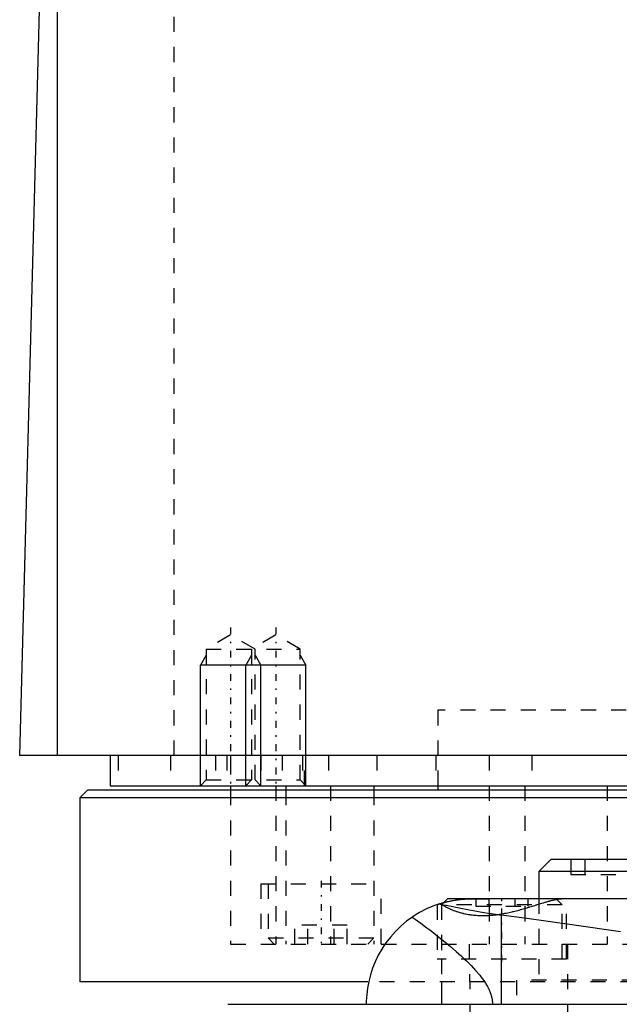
# Model space of a CAD drawing. Extents: x -90 to 90, y -319 to 715.
# Tile 4 of 10: x -62 to -22, y 60 to 125. Entities that reach past the tile are written whole.
import ezdxf

# ---------------------------------------------------------------- set-up
doc = ezdxf.new("R2010")
doc.units = 0
doc.linetypes.add('CENTER', pattern=[1.5, 0.45, -0.5, 0.05, -0.5])
doc.linetypes.add('DASHED', pattern=[2, 1, -1])
for name, color, linetype in [('AM_0', 7, 'CONTINUOUS'), ('AM_10', 7, 'CONTINUOUS'), ('AM_3', 7, 'DASHED'), ('AM_7', 7, 'CENTER')]:
    doc.layers.add(name, color=color, linetype=linetype)

msp = doc.modelspace()

# ---------------------------------------------------------------- linework, layer by layer
at = {"layer": 'AM_0', "color": 7, "linetype": 'CONTINUOUS'}
for p, q in [((-59.5, 76.5), (-59.5, 135.489)), ((-62, 76.5), (-60.5, 133.35)), ((62, 76.5), (-62, 76.5)), ((-56, 76.5), (-56, 74.5)), ((-56, 74.5), (56, 74.5)), ((-48, 74.5), (-48, 74.2)), ((-44.341, 74.5), (-44.341, 74.2)), ((-38.5, 74.5), (-38.5, 74.2)), ((-34.25, 74.5), (-34.25, 74.2)), ((-57.5, 74.2), (-58, 73.7)), ((57.5, 74.2), (-57.5, 74.2)), ((-58, 73.7), (-58, 61.5)), ((58, 73.7), (-58, 73.7)), ((-26.737, 69.6), (-27.537, 68.8)), ((-15.337, 69.6), (-26.737, 69.6)), ((-27.537, 68.8), (-27.537, 67)), ((-14.537, 68.8), (-27.537, 68.8)), ((-33.6, 67), (-33.848, 66.752)), ((33.6, 67), (-33.6, 67)), ((-30.043, 65.905), (-30.043, 60)), ((-38.884, 61.5), (-58, 61.5)), ((-48.192, 60), (48.192, 60))]:
    msp.add_line(p, q, dxfattribs=at)
for points in [[(-34.197, 66.646, 0), (-34.475, 66.548, 0), (-34.994, 66.328, 0), (-35.464, 66.083, 0), (-35.689, 65.949, 0), (-35.907, 65.808, 0), (-36.323, 65.506, 0), (-36.71, 65.178, 0), (-37.068, 64.828, 0), (-37.397, 64.458, 0), (-37.695, 64.07, 0), (-37.833, 63.87, 0), (-37.962, 63.667, 0), (-38.199, 63.252, 0), (-38.404, 62.827, 0), (-38.578, 62.395, 0), (-38.721, 61.958, 0), (-38.833, 61.519, 0), (-38.878, 61.299, 0), (-38.916, 61.08, 0), (-38.97, 60.644, 0), (-38.997, 60.213, 0), (-39, 60, 0)], [(-34.3, 66.611, 0), (-34.3, 66.611, 0), (-34.297, 66.612, 0), (-34.292, 66.614, 0), (-34.288, 66.616, 0), (-34.284, 66.617, 0), (-34.273, 66.621, 0), (-34.259, 66.625, 0), (-34.242, 66.631, 0), (-34.223, 66.638, 0), (-34.201, 66.645, 0), (-34.189, 66.649, 0), (-34.176, 66.653, 0), (-34.148, 66.662, 0), (-34.117, 66.672, 0), (-34.083, 66.683, 0), (-34.047, 66.694, 0), (-34.008, 66.706, 0), (-33.987, 66.712, 0), (-33.966, 66.718, 0), (-33.922, 66.731, 0), (-33.875, 66.744, 0), (-33.85, 66.751, 0)], [(-34.197, 66.646, 0), (-34.147, 66.663, 0), (-34.047, 66.694, 0), (-33.948, 66.724, 0), (-33.898, 66.738, 0), (-33.848, 66.752, 0), (-33.747, 66.778, 0), (-33.647, 66.804, 0), (-33.546, 66.827, 0), (-33.445, 66.849, 0), (-33.344, 66.87, 0), (-33.293, 66.88, 0), (-33.243, 66.889, 0), (-33.141, 66.906, 0), (-33.039, 66.922, 0), (-32.938, 66.937, 0), (-32.836, 66.95, 0), (-32.734, 66.961, 0), (-32.683, 66.967, 0), (-32.632, 66.971, 0), (-32.53, 66.98, 0), (-32.427, 66.987, 0), (-32.376, 66.99, 0)], [(-30.043, 65.905, 0), (-30.173, 65.922, 0), (-30.43, 65.957, 0), (-30.684, 65.993, 0), (-30.81, 66.012, 0), (-30.936, 66.032, 0), (-31.183, 66.071, 0), (-31.428, 66.112, 0), (-31.669, 66.154, 0), (-31.907, 66.196, 0), (-32.142, 66.239, 0), (-32.258, 66.261, 0), (-32.373, 66.283, 0), (-32.601, 66.327, 0), (-32.825, 66.371, 0), (-33.046, 66.415, 0), (-33.263, 66.458, 0), (-33.477, 66.501, 0), (-33.582, 66.523, 0), (-33.687, 66.544, 0), (-33.894, 66.586, 0), (-34.096, 66.626, 0), (-34.197, 66.646, 0)], [(-29.343, 67, 0), (-29.43, 67, 0), (-29.605, 66.999, 0), (-29.781, 66.998, 0), (-29.869, 66.997, 0), (-29.957, 66.996, 0), (-30.133, 66.994, 0), (-30.309, 66.991, 0), (-30.485, 66.989, 0), (-30.66, 66.987, 0), (-30.835, 66.985, 0), (-30.921, 66.985, 0), (-31.007, 66.984, 0), (-31.178, 66.983, 0), (-31.347, 66.982, 0), (-31.513, 66.982, 0), (-31.677, 66.983, 0), (-31.838, 66.984, 0), (-31.917, 66.984, 0), (-31.996, 66.985, 0), (-32.151, 66.987, 0), (-32.302, 66.989, 0), (-32.376, 66.99, 0)], [(-22.12, 64.813, 0), (-25.345, 65.273, 0), (-28.497, 65.704, 0), (-30.043, 65.905, 0)]]:
    msp.add_polyline3d(points, dxfattribs=at)
at = {"layer": 'AM_10', "color": 7, "linetype": 'CONTINUOUS'}
for p, q in [((-49.621, 83.156), (-50, 82.5)), ((-46.621, 83.156), (-47, 82.5)), ((-46.379, 83.156), (-46, 82.5)), ((-43.379, 83.156), (-43, 82.5)), ((-50, 74.5), (-50, 82.5)), ((-43, 82.5), (-50, 82.5)), ((-47, 74.5), (-47, 82.5)), ((-46, 74.5), (-46, 82.5)), ((-43, 74.5), (-43, 82.5))]:
    msp.add_line(p, q, dxfattribs=at)
at = {"layer": 'AM_3', "color": 6, "linetype": 'DASHED'}
for p, q in [((-51.744, 76.5), (-51.744, 137.05)), ((-48, 84.5), (-49.621, 83.564)), ((-46.379, 83.564), (-48, 84.5)), ((-45, 84.5), (-46.621, 83.564)), ((-43.379, 83.564), (-45, 84.5)), ((-49.621, 83.564), (-49.621, 74.879)), ((-49.621, 83.564), (-43.379, 83.564)), ((-46.621, 83.564), (-46.621, 74.879)), ((-46.379, 74.879), (-46.379, 83.564)), ((-43.379, 74.879), (-43.379, 83.564)), ((-34.25, 79.5), (-34.25, 74.5)), ((34.25, 79.5), (-34.25, 79.5)), ((-55.474, 76.5), (-55.474, 74.5)), ((-52, 76.5), (-52, 74.5)), ((-49, 76.5), (-49, 74.5)), ((-48.25, 76.5), (-48.25, 74.5)), ((-48, 76.5), (-48, 74.5)), ((-46, 76.5), (-46, 74.5)), ((-44.587, 76.5), (-44.587, 74.5)), ((-43.236, 76.5), (-43.236, 74.5)), ((-43.087, 74.5), (-43.087, 76.5)), ((-41.5, 76.5), (-41.5, 74.5)), ((-38.286, 76.5), (-38.286, 74.5)), ((-34.381, 76.5), (-34.381, 74.5)), ((-30.84, 76.5), (-30.84, 74.5)), ((-28, 76.5), (-28, 74.5)), ((-49.621, 74.879), (-50, 74.5)), ((-49.621, 74.879), (-43.379, 74.879)), ((-46.621, 74.879), (-47, 74.5)), ((-46, 74.5), (-46.379, 74.879)), ((-45.003, 74.5), (-45.003, 64)), ((-43, 74.5), (-43.379, 74.879)), ((-41.361, 74.5), (-41.361, 64)), ((-30.85, 74.5), (-30.85, 64)), ((-28.477, 74.5), (-28.477, 64)), ((-23, 74.5), (-23, 64)), ((-48, 74.2), (-48, 64)), ((-44.341, 74.2), (-44.341, 64)), ((-38.5, 74.2), (-38.5, 64)), ((-25.423, 69.6), (-25.423, 68.6)), ((-24.486, 69.6), (-24.486, 68.6)), ((-25.423, 68.6), (-16.652, 68.6)), ((-46, 68), (-46, 64)), ((-46, 68), (-38, 68)), ((-45.5, 68), (-45.5, 64.4)), ((-38, 64), (-38, 68)), ((-33.848, 66.752), (-34, 66.6)), ((-31.732, 67), (-31.732, 66.5)), ((-30.866, 67), (-30.866, 66.5)), ((-29.134, 67), (-29.134, 66.5)), ((-28.268, 67), (-28.268, 66.5)), ((-27.537, 67), (-27.537, 61.6)), ((-26, 66.6), (-26.4, 67)), ((-25.7, 63), (-25.7, 67)), ((-34.3, 66.611), (-34.3, 63)), ((-34, 66.6), (-34, 63)), ((-26, 66.6), (-34, 66.6)), ((-31.732, 66.5), (-28.268, 66.5)), ((-26, 63), (-26, 66.6)), ((-43.732, 64), (-43.732, 65.25)), ((-40.268, 65.25), (-43.732, 65.25)), ((-42.866, 64), (-42.866, 65.25)), ((-41.134, 64), (-41.134, 65.25)), ((-40.268, 64), (-40.268, 65.25)), ((-45.5, 64.4), (-45.1, 64)), ((-45.5, 64.4), (-38.5, 64.4)), ((-38.9, 64), (-38.5, 64.4)), ((-48, 64), (48, 64)), ((-32.175, 64), (-32, 52.5)), ((-25.65, 64), (-25.65, 53)), ((-25.7, 63), (-34.3, 63)), ((-34, 63), (-34, 53)), ((38.884, 61.5), (-38.884, 61.5)), ((-34, 61.5), (-34, 60)), ((-29.037, 61.6), (-29.037, 60)), ((-13.037, 61.6), (-29.037, 61.6))]:
    msp.add_line(p, q, dxfattribs=at)
for points in [[(-34.3, 66.611, 0), (-34.3, 66.611, 0), (-34.298, 66.612, 0), (-34.296, 66.613, 0), (-34.294, 66.613, 0), (-34.292, 66.614, 0), (-34.286, 66.616, 0), (-34.279, 66.619, 0), (-34.271, 66.622, 0), (-34.261, 66.625, 0), (-34.249, 66.629, 0), (-34.243, 66.631, 0), (-34.237, 66.633, 0), (-34.222, 66.638, 0), (-34.207, 66.643, 0), (-34.189, 66.649, 0), (-34.171, 66.655, 0), (-34.151, 66.661, 0), (-34.14, 66.665, 0), (-34.129, 66.668, 0), (-34.106, 66.676, 0), (-34.081, 66.683, 0), (-34.069, 66.687, 0)], [(-34.069, 66.687, 0), (-34.053, 66.676, 0), (-34.02, 66.652, 0), (-33.985, 66.628, 0), (-33.967, 66.615, 0), (-33.948, 66.603, 0), (-33.91, 66.578, 0), (-33.869, 66.553, 0), (-33.827, 66.527, 0), (-33.782, 66.501, 0), (-33.736, 66.475, 0), (-33.713, 66.462, 0), (-33.689, 66.449, 0), (-33.639, 66.423, 0), (-33.587, 66.397, 0), (-33.534, 66.371, 0), (-33.479, 66.346, 0), (-33.423, 66.32, 0), (-33.394, 66.307, 0), (-33.364, 66.295, 0), (-33.304, 66.269, 0), (-33.243, 66.245, 0), (-33.211, 66.232, 0), (-33.179, 66.22, 0), (-33.114, 66.196, 0), (-33.048, 66.173, 0), (-33.014, 66.161, 0), (-32.98, 66.15, 0), (-32.91, 66.128, 0), (-32.839, 66.106, 0), (-32.766, 66.085, 0), (-32.691, 66.065, 0), (-32.616, 66.045, 0), (-32.577, 66.036, 0), (-32.538, 66.027, 0), (-32.46, 66.009, 0), (-32.379, 65.993, 0), (-32.298, 65.977, 0), (-32.216, 65.963, 0), (-32.132, 65.95, 0), (-32.09, 65.944, 0), (-32.047, 65.938, 0), (-31.962, 65.927, 0), (-31.875, 65.917, 0), (-31.787, 65.909, 0), (-31.698, 65.902, 0), (-31.608, 65.896, 0), (-31.563, 65.893, 0), (-31.517, 65.891, 0), (-31.426, 65.888, 0), (-31.333, 65.886, 0), (-31.239, 65.886, 0), (-31.145, 65.887, 0), (-31.049, 65.889, 0), (-31.002, 65.891, 0), (-30.954, 65.893, 0), (-30.858, 65.898, 0), (-30.763, 65.904, 0), (-30.667, 65.912, 0), (-30.57, 65.921, 0), (-30.474, 65.931, 0), (-30.426, 65.937, 0), (-30.378, 65.943, 0), (-30.281, 65.955, 0), (-30.185, 65.969, 0), (-30.136, 65.976, 0), (-30.088, 65.984, 0), (-29.992, 66, 0), (-29.895, 66.017, 0), (-29.847, 66.026, 0), (-29.799, 66.035, 0), (-29.703, 66.053, 0), (-29.607, 66.073, 0), (-29.511, 66.094, 0), (-29.416, 66.115, 0), (-29.321, 66.137, 0), (-29.274, 66.148, 0), (-29.227, 66.159, 0), (-29.133, 66.183, 0), (-29.04, 66.206, 0), (-28.947, 66.23, 0), (-28.855, 66.255, 0), (-28.764, 66.28, 0), (-28.718, 66.293, 0), (-28.673, 66.305, 0), (-28.583, 66.331, 0), (-28.494, 66.357, 0), (-28.405, 66.382, 0), (-28.317, 66.408, 0), (-28.23, 66.434, 0), (-28.187, 66.447, 0), (-28.144, 66.46, 0), (-28.059, 66.486, 0), (-27.975, 66.512, 0), (-27.892, 66.538, 0), (-27.81, 66.563, 0), (-27.728, 66.588, 0), (-27.688, 66.601, 0), (-27.648, 66.613, 0), (-27.569, 66.638, 0), (-27.491, 66.662, 0), (-27.414, 66.685, 0), (-27.339, 66.709, 0), (-27.264, 66.731, 0), (-27.227, 66.742, 0), (-27.191, 66.753, 0), (-27.119, 66.774, 0), (-27.048, 66.795, 0), (-27.014, 66.805, 0), (-26.979, 66.815, 0), (-26.911, 66.834, 0), (-26.845, 66.852, 0), (-26.812, 66.861, 0), (-26.78, 66.87, 0), (-26.716, 66.886, 0), (-26.655, 66.902, 0), (-26.594, 66.916, 0), (-26.536, 66.93, 0), (-26.479, 66.942, 0), (-26.452, 66.948, 0), (-26.424, 66.953, 0), (-26.371, 66.963, 0), (-26.32, 66.972, 0), (-26.27, 66.98, 0), (-26.223, 66.987, 0), (-26.177, 66.992, 0), (-26.155, 66.994, 0), (-26.133, 66.996, 0), (-26.091, 66.998, 0), (-26.051, 67, 0), (-26.032, 67, 0)], [(-33.85, 66.751, 0), (-33.816, 66.76, 0), (-33.743, 66.78, 0), (-33.666, 66.799, 0), (-33.626, 66.809, 0), (-33.585, 66.818, 0), (-33.5, 66.837, 0), (-33.411, 66.856, 0), (-33.318, 66.875, 0), (-33.222, 66.892, 0), (-33.124, 66.909, 0), (-33.073, 66.917, 0), (-33.023, 66.925, 0), (-32.918, 66.94, 0), (-32.808, 66.953, 0), (-32.694, 66.966, 0), (-32.576, 66.976, 0), (-32.454, 66.985, 0), (-32.392, 66.989, 0), (-32.328, 66.992, 0), (-32.199, 66.997, 0), (-32.067, 67, 0), (-32, 67, 0)], [(-35.945, 65.783, 0), (-35.757, 65.652, 0), (-35.372, 65.375, 0), (-34.974, 65.08, 0), (-34.774, 64.929, 0), (-34.574, 64.775, 0), (-34.176, 64.463, 0), (-33.784, 64.147, 0), (-33.403, 63.829, 0), (-33.034, 63.511, 0), (-32.684, 63.196, 0), (-32.516, 63.04, 0), (-32.354, 62.885, 0), (-32.04, 62.572, 0), (-31.742, 62.253, 0), (-31.466, 61.928, 0), (-31.317, 61.737, 0), (-31.277, 61.682, 0), (-31.237, 61.628, 0), (-31.218, 61.6, 0), (-31.199, 61.573, 0), (-31.161, 61.517, 0), (-31.124, 61.462, 0), (-31.089, 61.407, 0), (-31.054, 61.352, 0), (-31.021, 61.297, 0), (-31.005, 61.269, 0), (-30.989, 61.241, 0), (-30.958, 61.186, 0), (-30.928, 61.13, 0), (-30.914, 61.103, 0), (-30.899, 61.075, 0), (-30.872, 61.018, 0), (-30.845, 60.961, 0), (-30.832, 60.932, 0), (-30.819, 60.903, 0), (-30.795, 60.845, 0), (-30.772, 60.786, 0), (-30.75, 60.726, 0), (-30.729, 60.665, 0), (-30.71, 60.604, 0), (-30.702, 60.573, 0), (-30.693, 60.542, 0), (-30.677, 60.48, 0), (-30.664, 60.417, 0), (-30.652, 60.353, 0), (-30.641, 60.29, 0), (-30.633, 60.226, 0), (-30.63, 60.194, 0), (-30.627, 60.162, 0), (-30.623, 60.097, 0), (-30.621, 60.033, 0), (-30.621, 60, 0)]]:
    msp.add_polyline3d(points, dxfattribs=at)
at = {"layer": 'AM_7', "color": 4, "linetype": 'CENTER'}
for p, q in [((-48, 85), (-48, 74)), ((-45, 85), (-45, 74)), ((-42, 68.2), (-42, 63.8)), ((-30, 62.8), (-30, 67.2))]:
    msp.add_line(p, q, dxfattribs=at)

doc.saveas('drawing.dxf')
